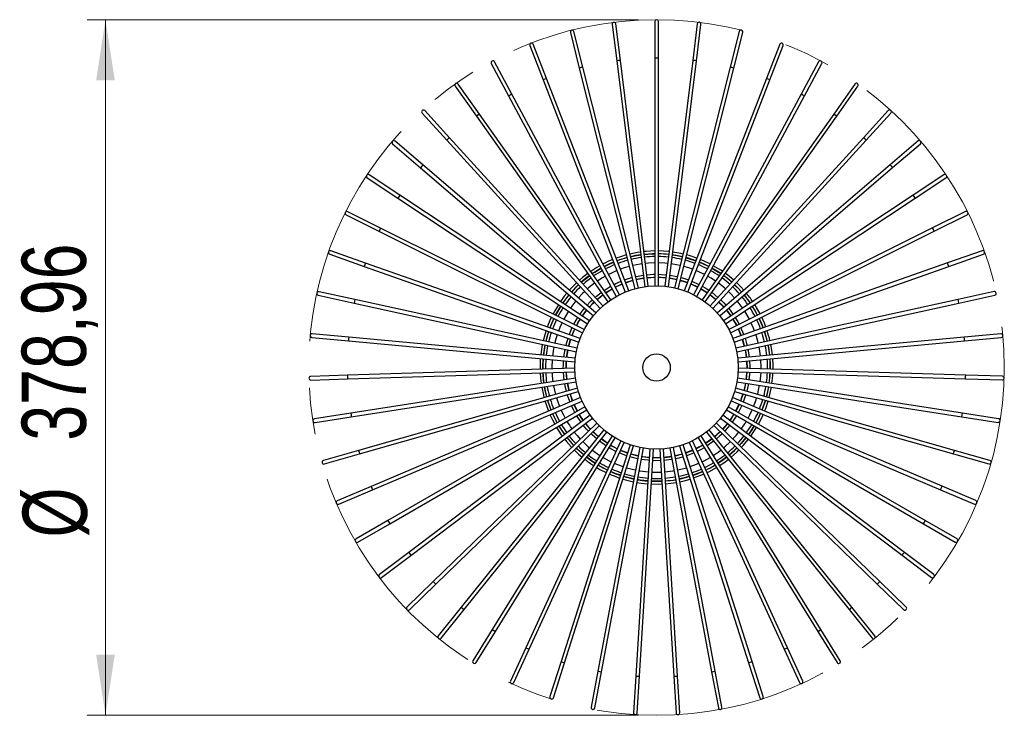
# Model space of a CAD drawing. Header units: millimetres. Extents: x 70.7 to 124.4, y 161.4 to 240.5.
# Tile 6 of 6: x 70.7 to 124.4, y 202.6 to 240.5. Entities that reach past the tile are written whole.
import ezdxf

# ---------------------------------------------------------------- set-up
doc = ezdxf.new("R2010")
doc.units = ezdxf.units.MM
doc.linetypes.add('CENTERX2', pattern=[20.32, 12.7, -2.54, 2.54, -2.54])
doc.styles.add('SLDTEXTSTYLE0', font='TXT', dxfattribs={"width": 0.75})
doc.dimstyles.new('SLDDIMSTYLE1', dxfattribs={"dimtxt": 3.5, "dimasz": 3.302, "dimexe": 0, "dimexo": 0.0625, "dimgap": 0.875, "dimtad": 1, "dimlfac": 10, "dimrnd": 1e-09, "dimzin": 12, "dimdsep": 46, "dimtxsty": 'SLDTEXTSTYLE0', "dimsah": 1, "dimcen": 0.09, "dimadec": 0, "dimazin": 3, "dimtfac": 1, "dimtofl": 0, "dimtmove": 0, "dimatfit": 3, "dimfxl": 0, "dimfrac": 2, "dimtolj": 1, "dimtzin": 12, "dimarcsym": 0})

# ---------------------------------------------------------------- blocks, each defined once
blk = doc.blocks.new('_D_1')
at = {"color": 7, "linetype": 'Continuous', "lineweight": 0}
for p, q in [((104.42, 240.509), (74.392, 240.509)), ((75.392, 202.612), (75.392, 240.509)), ((104.42, 202.612), (74.392, 202.612))]:
    blk.add_line(p, q, dxfattribs=at)
at = {"color": 7, "linetype": 'Continuous', "lineweight": 18}
for points in [[(75.392, 240.509), (74.884, 237.207), (75.9, 237.207)], [(75.392, 202.612), (75.9, 205.914), (74.884, 205.914)]]:
    blk.add_solid(points, dxfattribs=at)
at = {"color": 7, "linetype": 'Continuous', "lineweight": 18, "char_height": 3.5, "attachment_point": 1, "rotation": 90, "style": 'SLDTEXTSTYLE0'}
for s, insert in [('378,96', (70.827, 217.575)), ('%%c', (70.881, 212.297))]:
    blk.add_mtext(s, dxfattribs=dict(at, insert=insert))

msp = doc.modelspace()

# ---------------------------------------------------------------- linework, layer by layer
at = {"color": 7, "linetype": 'Continuous', "lineweight": 25}
for p, q in [((105.3184, 240.4086), (105.3184, 238.4086)), ((105.5184, 238.4086), (105.5184, 240.4086)), ((101.4059, 237.9237), (100.9181, 239.8633)), ((103.0029, 240.2532), (103.2487, 238.2684)), ((103.4472, 238.293), (103.2014, 240.2778)), ((107.6354, 240.2782), (107.3896, 238.2934)), ((107.5881, 238.2688), (107.8339, 240.2536)), ((109.9188, 239.8641), (109.431, 237.9245)), ((109.6249, 237.8757), (110.1128, 239.8153)), ((100.7241, 239.8145), (101.2119, 237.8749)), ((98.5165, 239.0991), (99.2389, 237.2342)), ((99.4254, 237.3064), (98.703, 239.1714)), ((112.134, 239.1725), (111.4115, 237.3075)), ((111.598, 237.2353), (112.3205, 239.1002)), ((97.5359, 236.4504), (96.5897, 238.2124)), ((103.3479, 238.2807), (103.2487, 238.2684)), ((103.2487, 238.2684), (104.7724, 225.963)), ((103.4472, 238.293), (103.3479, 238.2807)), ((104.9709, 225.9876), (103.4472, 238.293)), ((105.3184, 238.4086), (105.3184, 226.0092)), ((105.4184, 238.4086), (105.3184, 238.4086)), ((105.5184, 238.4086), (105.4184, 238.4086)), ((105.5184, 226.0092), (105.5184, 238.4086)), ((107.3896, 238.2934), (105.8659, 225.9879)), ((106.0644, 225.9634), (107.5881, 238.2688)), ((107.4888, 238.2811), (107.3896, 238.2934)), ((107.5881, 238.2688), (107.4888, 238.2811)), ((114.2474, 238.2139), (113.3013, 236.4519)), ((96.4135, 238.1178), (97.3597, 236.3558)), ((101.3089, 237.8993), (101.2119, 237.8749)), ((101.2119, 237.8749), (104.2363, 225.85)), ((101.4059, 237.9237), (101.3089, 237.8993)), ((104.4303, 225.8989), (101.4059, 237.9237)), ((109.431, 237.9245), (106.4066, 225.8996)), ((106.6006, 225.8509), (109.6249, 237.8757)), ((109.5279, 237.9001), (109.431, 237.9245)), ((109.6249, 237.8757), (109.5279, 237.9001)), ((113.4775, 236.3573), (114.4236, 238.1193)), ((99.3322, 237.2703), (99.2389, 237.2342)), ((99.2389, 237.2342), (103.7181, 225.6721)), ((99.4254, 237.3064), (99.3322, 237.2703)), ((103.9046, 225.7444), (99.4254, 237.3064)), ((111.4115, 237.3075), (106.9323, 225.7454)), ((107.1189, 225.6733), (111.598, 237.2353)), ((111.5048, 237.2714), (111.4115, 237.3075)), ((111.598, 237.2353), (111.5048, 237.2714)), ((94.447, 236.8855), (95.6026, 235.2531)), ((95.7658, 235.3687), (94.6103, 237.0011)), ((116.2271, 237.0029), (115.0715, 235.3705)), ((115.2348, 235.2549), (116.3903, 236.8873)), ((97.4478, 236.4031), (97.3597, 236.3558)), ((97.3597, 236.3558), (103.2257, 225.4318)), ((97.5359, 236.4504), (97.4478, 236.4031)), ((103.4019, 225.5265), (97.5359, 236.4504)), ((113.3013, 236.4519), (107.4352, 225.5279)), ((107.6114, 225.4333), (113.4775, 236.3573)), ((113.3894, 236.4046), (113.3013, 236.4519)), ((113.4775, 236.3573), (113.3894, 236.4046)), ((94.1421, 234.0777), (92.7947, 235.5557)), ((118.0429, 235.5578), (116.6955, 234.0797)), ((92.6469, 235.4209), (93.9943, 233.9429)), ((95.6842, 235.3109), (95.6026, 235.2531)), ((95.6026, 235.2531), (102.7666, 225.1328)), ((95.7658, 235.3687), (95.6842, 235.3109)), ((102.9298, 225.2484), (95.7658, 235.3687)), ((115.0715, 235.3705), (107.9075, 225.2501)), ((108.0707, 225.1346), (115.2348, 235.2549)), ((115.1531, 235.3127), (115.0715, 235.3705)), ((115.2348, 235.2549), (115.1531, 235.3127)), ((116.8433, 233.945), (118.1907, 235.423)), ((94.0682, 234.0103), (93.9943, 233.9429)), ((93.9943, 233.9429), (102.3477, 224.7797)), ((94.1421, 234.0777), (94.0682, 234.0103)), ((102.4955, 224.9144), (94.1421, 234.0777)), ((116.6955, 234.0797), (108.342, 224.9165)), ((108.4899, 224.7818), (116.8433, 233.945)), ((116.7694, 234.0124), (116.6955, 234.0797)), ((116.8433, 233.945), (116.7694, 234.0124)), ((91.0404, 233.7462), (92.5592, 232.445)), ((92.6893, 232.5969), (91.1705, 233.8981)), ((119.6673, 233.9005), (118.1485, 232.5992)), ((118.2786, 232.4473), (119.7974, 233.7486)), ((92.6243, 232.5209), (92.5592, 232.445)), ((92.5592, 232.445), (101.9754, 224.3777)), ((92.6893, 232.5969), (92.6243, 232.5209)), ((102.1055, 224.5296), (92.6893, 232.5969)), ((118.1485, 232.5992), (108.7323, 224.5319)), ((108.8625, 224.3801), (118.2786, 232.4473)), ((118.2136, 232.5233), (118.1485, 232.5992)), ((118.2786, 232.4473), (118.2136, 232.5233)), ((89.6519, 231.8868), (91.3191, 230.7821)), ((91.4296, 230.9488), (89.7624, 232.0535)), ((121.0758, 232.0561), (119.4086, 230.9514)), ((119.519, 230.7846), (121.1862, 231.8894)), ((91.3743, 230.8654), (91.3191, 230.7821)), ((91.3191, 230.7821), (101.6553, 223.9331)), ((91.4296, 230.9488), (91.3743, 230.8654)), ((101.7657, 224.0998), (91.4296, 230.9488)), ((119.4086, 230.9514), (109.0724, 224.1024)), ((109.1829, 223.9357), (119.519, 230.7846)), ((119.4638, 230.868), (119.4086, 230.9514)), ((119.519, 230.7846), (119.4638, 230.868)), ((88.5024, 229.8708), (90.2927, 228.9793)), ((90.3819, 229.1584), (88.5916, 230.0499)), ((122.2469, 230.0526), (120.4566, 229.1611)), ((120.5457, 228.9821), (122.3361, 229.8736)), ((90.3819, 229.1584), (90.3373, 229.0689)), ((101.4813, 223.6315), (90.3819, 229.1584)), ((120.4566, 229.1611), (109.3571, 223.6342)), ((120.5012, 229.0716), (120.4566, 229.1611)), ((90.3373, 229.0689), (90.2927, 228.9793)), ((90.2927, 228.9793), (101.3922, 223.4525)), ((109.4463, 223.4552), (120.5457, 228.9821)), ((120.5457, 228.9821), (120.5012, 229.0716)), ((87.6094, 227.7289), (89.4957, 227.0642)), ((89.5622, 227.2528), (87.6758, 227.9175)), ((123.163, 227.9204), (121.2767, 227.2557)), ((121.3431, 227.0671), (123.2295, 227.7318)), ((89.5289, 227.1585), (89.4957, 227.0642)), ((89.4957, 227.0642), (101.1902, 222.9432)), ((89.5622, 227.2528), (89.5289, 227.1585)), ((101.2566, 223.1318), (89.5622, 227.2528)), ((121.2767, 227.2557), (109.5821, 223.1347)), ((109.6487, 222.9461), (121.3431, 227.0671)), ((121.3099, 227.1614), (121.2767, 227.2557)), ((121.3431, 227.0671), (121.3099, 227.1614)), ((104.9138, 226.4492), (105.3184, 226.4743)), ((106.1234, 226.4399), (106.4956, 226.3716)), ((106.1418, 226.5888), (106.5283, 226.5179)), ((106.5283, 226.5179), (106.5603, 226.5107)), ((106.4956, 226.3716), (106.5237, 226.3652)), ((86.9863, 225.4934), (88.94, 225.0655)), ((88.9828, 225.2609), (87.0291, 225.6888)), ((123.8101, 225.6918), (121.8564, 225.2639)), ((121.8992, 225.0686), (123.8529, 225.4964)), ((88.9614, 225.1632), (88.94, 225.0655)), ((88.94, 225.0655), (101.0524, 222.4129)), ((88.9828, 225.2609), (88.9614, 225.1632)), ((101.0951, 222.6083), (88.9828, 225.2609)), ((121.8564, 225.2639), (109.744, 222.6113)), ((109.7869, 222.4159), (121.8992, 225.0686)), ((121.8778, 225.1662), (121.8564, 225.2639)), ((121.8992, 225.0686), (121.8778, 225.1662)), ((86.6427, 223.1983), (88.6342, 223.0138)), ((88.6526, 223.2129), (86.6612, 223.3975)), ((88.6526, 223.2129), (88.6434, 223.1134)), ((100.9991, 222.0689), (88.6526, 223.2129)), ((122.1869, 223.216), (109.8404, 222.0719)), ((124.1784, 223.4005), (122.1869, 223.216)), ((122.1962, 223.1164), (122.1869, 223.216)), ((122.2054, 223.0169), (124.1968, 223.2014)), ((88.6434, 223.1134), (88.6342, 223.0138)), ((88.6342, 223.0138), (100.9807, 221.8697)), ((109.8589, 221.8728), (122.2054, 223.0169)), ((122.2054, 223.0169), (122.1962, 223.1164)), ((111.6192, 221.6582), (111.6018, 222.0343)), ((111.6193, 221.4709), (111.6192, 221.6582)), ((111.7691, 221.6606), (111.7512, 222.0481)), ((111.7692, 221.4663), (111.7691, 221.6606)), ((88.5766, 221.1399), (86.5776, 221.0783)), ((100.9701, 221.5217), (88.5766, 221.1399)), ((88.5766, 221.1399), (88.5797, 221.0399)), ((88.5797, 221.0399), (88.5828, 220.94)), ((88.5828, 220.94), (100.9763, 221.3218)), ((109.8637, 221.3249), (122.2571, 220.9431)), ((122.2633, 221.143), (109.8698, 221.5248)), ((122.2571, 220.9431), (122.2602, 221.043)), ((122.2602, 221.043), (122.2633, 221.143)), ((124.2624, 221.0814), (122.2633, 221.143)), ((86.5837, 220.8784), (88.5828, 220.94)), ((101.0086, 220.9752), (88.756, 219.0732)), ((88.7866, 218.8756), (101.0393, 220.7776)), ((109.8011, 220.7806), (122.0537, 218.8787)), ((122.0844, 219.0763), (109.8317, 220.9783)), ((122.2571, 220.9431), (124.2562, 220.8815)), ((101.1139, 220.4375), (89.1879, 217.0443)), ((89.2426, 216.8519), (101.1687, 220.2452)), ((109.6721, 220.2481), (121.5981, 216.8549)), ((121.6528, 217.0473), (109.7267, 220.4405)), ((101.2845, 219.9169), (89.8659, 215.0838)), ((89.9439, 214.8996), (101.3625, 219.7327)), ((109.4786, 219.7355), (120.8972, 214.9025)), ((120.9751, 215.0866), (109.5565, 219.9197)), ((88.756, 219.0732), (86.7796, 218.7665)), ((88.756, 219.0732), (88.7713, 218.9744)), ((88.7713, 218.9744), (88.7866, 218.8756)), ((101.5178, 219.4211), (90.7797, 213.2215)), ((90.8797, 213.0483), (101.6179, 219.248)), ((101.8103, 218.9578), (91.9154, 211.4856)), ((118.9263, 211.488), (109.0314, 218.9603)), ((109.2236, 219.2506), (119.9617, 213.0509)), ((120.0617, 213.2241), (109.3235, 219.4239)), ((122.0537, 218.8787), (122.069, 218.9775)), ((122.069, 218.9775), (122.0844, 219.0763)), ((124.0607, 218.7695), (122.0844, 219.0763)), ((86.8103, 218.5688), (88.7866, 218.8756)), ((92.0359, 211.326), (101.9309, 218.7983)), ((102.1575, 218.534), (93.2558, 209.9024)), ((93.3951, 209.7588), (102.2967, 218.3904)), ((108.5453, 218.3926), (117.4469, 209.761)), ((117.5862, 209.9046), (108.6845, 218.5362)), ((108.9109, 218.8007), (118.8058, 211.3284)), ((122.0537, 218.8787), (124.03, 218.5719)), ((102.5541, 218.156), (94.7807, 208.4959)), ((94.9365, 208.3705), (102.71, 218.0307)), ((102.9942, 217.8296), (96.4668, 207.2875)), ((114.3757, 207.2891), (107.8483, 217.8313)), ((108.1323, 218.0325), (115.9058, 208.3725)), ((116.0616, 208.4979), (108.2881, 218.158)), ((108.8792, 218.0688), (108.5797, 217.7956)), ((96.6368, 207.1822), (103.1642, 217.7244)), ((103.471, 217.5598), (98.2886, 206.2954)), ((98.4703, 206.2118), (103.6527, 217.4763)), ((103.9774, 217.3506), (100.2185, 205.5348)), ((100.4091, 205.4741), (104.168, 217.2901)), ((106.6748, 217.2909), (110.4337, 205.4751)), ((110.6243, 205.5357), (106.8654, 217.3516)), ((107.1899, 217.4775), (112.3724, 206.2131)), ((112.5541, 206.2967), (107.3716, 217.5612)), ((107.6783, 217.726), (114.2057, 207.1838)), ((108.2474, 217.54), (108.0931, 217.4359)), ((108.4239, 217.6702), (108.2474, 217.54)), ((89.1879, 217.0443), (87.2643, 216.497)), ((87.319, 216.3046), (89.2426, 216.8519)), ((89.1879, 217.0443), (89.2153, 216.9481)), ((89.2153, 216.9481), (89.2426, 216.8519)), ((104.5057, 217.2053), (102.2273, 205.0171)), ((102.4239, 204.9803), (104.7023, 217.1686)), ((105.0478, 217.1259), (104.2845, 204.7501)), ((104.4841, 204.7378), (105.2474, 217.1137)), ((105.5955, 217.1138), (106.3588, 204.738)), ((106.5585, 204.7503), (105.7952, 217.1262)), ((106.1406, 217.1691), (108.419, 204.9809)), ((108.6156, 205.0176), (106.3372, 217.2059)), ((106.8203, 216.8334), (106.4254, 216.734)), ((121.5981, 216.8549), (121.6254, 216.9511)), ((121.5981, 216.8549), (123.5217, 216.3076)), ((121.6254, 216.9511), (121.6528, 217.0473)), ((123.5764, 216.4999), (121.6528, 217.0473)), ((108.9837, 216.4931), (108.7671, 216.3474)), ((109.2265, 216.6728), (108.9837, 216.4931)), ((105.1704, 215.8658), (105.4199, 215.8603)), ((105.4199, 215.8603), (105.6725, 215.8659)), ((89.8659, 215.0838), (88.0241, 214.3042)), ((88.1021, 214.12), (89.9439, 214.8996)), ((89.8659, 215.0838), (89.9049, 214.9917)), ((89.9049, 214.9917), (89.9439, 214.8996)), ((120.8972, 214.9025), (120.9362, 214.9945)), ((120.8972, 214.9025), (122.739, 214.1229)), ((120.9362, 214.9945), (120.9751, 215.0866)), ((122.817, 214.3071), (120.9751, 215.0866)), ((90.7797, 213.2215), (89.0476, 212.2215)), ((89.1476, 212.0483), (90.8797, 213.0483)), ((90.7797, 213.2215), (90.8297, 213.1349)), ((90.8297, 213.1349), (90.8797, 213.0483)), ((119.9617, 213.0509), (120.0117, 213.1375)), ((119.9617, 213.0509), (121.6938, 212.0509)), ((120.0117, 213.1375), (120.0617, 213.2241)), ((121.7938, 212.2241), (120.0617, 213.2241)), ((91.9154, 211.4856), (90.3194, 210.2803)), ((91.9154, 211.4856), (91.9757, 211.4058)), ((91.9757, 211.4058), (92.0359, 211.326)), ((118.8058, 211.3284), (118.866, 211.4082)), ((118.866, 211.4082), (118.9263, 211.488)), ((120.5223, 210.2828), (118.9263, 211.488)), ((90.4399, 210.1207), (92.0359, 211.326)), ((118.8058, 211.3284), (120.4018, 210.1232)), ((93.2558, 209.9024), (91.82, 208.5101)), ((93.2558, 209.9024), (93.3254, 209.8306)), ((93.3254, 209.8306), (93.3951, 209.7588)), ((117.4469, 209.761), (117.5166, 209.8328)), ((117.5166, 209.8328), (117.5862, 209.9046)), ((119.022, 208.5123), (117.5862, 209.9046)), ((91.9592, 208.3665), (93.3951, 209.7588)), ((117.4469, 209.761), (118.8828, 208.3687)), ((94.7807, 208.4959), (93.5268, 206.9378)), ((93.6826, 206.8124), (94.9365, 208.3705)), ((94.7807, 208.4959), (94.8586, 208.4332)), ((94.8586, 208.4332), (94.9365, 208.3705)), ((115.9058, 208.3725), (115.9837, 208.4352)), ((115.9058, 208.3725), (117.1596, 206.8143)), ((115.9837, 208.4352), (116.0616, 208.4979)), ((117.3154, 206.9397), (116.0616, 208.4979)), ((96.4668, 207.2875), (95.4139, 205.5871)), ((95.5839, 205.4818), (96.6368, 207.1822)), ((96.4668, 207.2875), (96.5518, 207.2349)), ((96.5518, 207.2349), (96.6368, 207.1822)), ((114.2057, 207.1838), (114.2907, 207.2365)), ((114.2057, 207.1838), (115.2585, 205.4834)), ((114.2907, 207.2365), (114.3757, 207.2891)), ((115.4286, 205.5887), (114.3757, 207.2891)), ((98.2886, 206.2954), (97.4527, 204.4785)), ((97.6344, 204.3949), (98.4703, 206.2118)), ((98.2886, 206.2954), (98.3794, 206.2536)), ((98.3794, 206.2536), (98.4703, 206.2118)), ((112.3724, 206.2131), (112.4632, 206.2549)), ((112.3724, 206.2131), (113.2083, 204.3962)), ((112.4632, 206.2549), (112.5541, 206.2967)), ((113.39, 204.4798), (112.5541, 206.2967)), ((100.2185, 205.5348), (99.6122, 203.6289)), ((100.2185, 205.5348), (100.3138, 205.5045)), ((100.3138, 205.5045), (100.4091, 205.4741)), ((110.4337, 205.4751), (110.529, 205.5054)), ((110.529, 205.5054), (110.6243, 205.5357)), ((111.2306, 203.6298), (110.6243, 205.5357)), ((99.8028, 203.5683), (100.4091, 205.4741)), ((102.2273, 205.0171), (101.8598, 203.0511)), ((102.0564, 203.0144), (102.4239, 204.9803)), ((102.2273, 205.0171), (102.3256, 204.9987)), ((102.3256, 204.9987), (102.4239, 204.9803)), ((108.419, 204.9809), (108.5173, 204.9992)), ((108.419, 204.9809), (108.7865, 203.0149)), ((108.5173, 204.9992), (108.6156, 205.0176)), ((108.9831, 203.0517), (108.6156, 205.0176)), ((110.4337, 205.4751), (111.04, 203.5692)), ((104.2845, 204.7501), (104.1613, 202.7539)), ((104.2845, 204.7501), (104.3843, 204.7439)), ((104.361, 202.7416), (104.4841, 204.7378)), ((104.3843, 204.7439), (104.4841, 204.7378)), ((106.3588, 204.738), (106.4587, 204.7441)), ((106.3588, 204.738), (106.482, 202.7418)), ((106.4587, 204.7441), (106.5585, 204.7503)), ((106.6816, 202.7541), (106.5585, 204.7503))]:
    msp.add_line(p, q, dxfattribs=at)
at = {"color": 7, "linetype": 'Continuous', "lineweight": 25, "flags": 128}
for points in [[(103.7728, 227.693), (103.4527, 227.5979), (103.2181, 227.5164)], [(103.8094, 227.5475), (103.3668, 227.4105), (103.2723, 227.3765)], [(104.5389, 227.8489), (104.3745, 227.8237), (103.9667, 227.7418)], [(104.5573, 227.7), (104.2727, 227.6533), (104.0033, 227.5963)], [(104.0046, 227.5915), (104.2099, 227.636), (104.558, 227.6951)], [(105.3184, 227.9095), (104.8455, 227.8843), (104.7374, 227.8735)], [(105.3184, 227.7595), (105.2047, 227.7566), (104.7558, 227.7247)], [(104.7564, 227.7197), (105.1401, 227.749), (105.3184, 227.7545)], [(106.0994, 227.8739), (105.7944, 227.8993), (105.5184, 227.9096)], [(106.081, 227.725), (105.674, 227.7551), (105.5184, 227.7596)], [(106.2788, 227.6955), (106.5407, 227.6531), (106.8323, 227.5922)], [(106.8335, 227.597), (106.6054, 227.6459), (106.2794, 227.7005)], [(106.8701, 227.7425), (106.735, 227.7727), (106.2979, 227.8493)], [(107.0263, 227.5435), (107.4469, 227.4144), (107.5628, 227.3729)], [(107.6188, 227.5175), (107.1956, 227.657), (107.0641, 227.6938)], [(102.3267, 227.106), (102.1585, 227.0088), (101.8319, 226.7994)], [(102.3977, 226.9738), (102.1023, 226.798), (101.9185, 226.677)], [(101.9214, 226.6729), (102.0504, 226.7588), (102.4, 226.9694)], [(103.0858, 227.3042), (102.9303, 227.2385), (102.5739, 227.0685)], [(102.5762, 227.0641), (102.873, 227.2076), (103.0876, 227.2995)], [(103.9314, 227.0625), (103.6585, 226.9814), (103.453, 226.9102)], [(104.6188, 227.2038), (104.5282, 227.1902), (104.1253, 227.1114)], [(105.3184, 227.2594), (104.9727, 227.2428), (104.8173, 227.2284)], [(106.0195, 227.2287), (105.8671, 227.2428), (105.5184, 227.2595)], [(106.7115, 227.1121), (106.3116, 227.1902), (106.218, 227.2042)], [(107.384, 226.9113), (107.1813, 226.9814), (106.9055, 227.0633)], [(107.7493, 227.3007), (107.8838, 227.2443), (108.2609, 227.0655)], [(108.2632, 227.0699), (107.9452, 227.2228), (107.7511, 227.3054)], [(108.3342, 227.2021), (108.0844, 227.3243), (107.8053, 227.4453)], [(108.4371, 226.9709), (108.7129, 226.8077), (108.9159, 226.6747)], [(108.9188, 226.6787), (108.7703, 226.7771), (108.4395, 226.9753)], [(109.0054, 226.8012), (108.9137, 226.8628), (108.5104, 227.1075)], [(101.6687, 226.6839), (101.3829, 226.4618), (101.2152, 226.3188)], [(101.3197, 226.2042), (101.6669, 226.4891), (101.7582, 226.5573)], [(102.6343, 226.5333), (102.4417, 226.4204), (102.2075, 226.2688)], [(103.677, 226.332), (104.0029, 226.4387), (104.0826, 226.4611)], [(104.2766, 226.51), (104.416, 226.5402), (104.695, 226.5883)], [(104.3132, 226.3645), (104.4183, 226.3875), (104.7134, 226.4394)], [(104.3168, 226.3499), (104.4994, 226.3884), (104.7153, 226.4246)], [(104.8935, 226.613), (105.2606, 226.6378), (105.3184, 226.6393)], [(104.9119, 226.4641), (105.2485, 226.4874), (105.3184, 226.4893)], [(105.5184, 226.6394), (105.686, 226.6334), (105.9433, 226.6133)], [(105.5184, 226.4893), (105.667, 226.4841), (105.9249, 226.4644)], [(105.5184, 226.4743), (105.7457, 226.4645), (105.923, 226.4495)], [(106.1215, 226.425), (106.1604, 226.4192), (106.52, 226.3506)], [(106.7543, 226.462), (106.9393, 226.4078), (107.16, 226.333)], [(108.6298, 226.2706), (108.3982, 226.4204), (108.2029, 226.5348)], [(109.6223, 226.3208), (109.3002, 226.5868), (109.1687, 226.6857)], [(101.1685, 226.0732), (101.0082, 225.9166), (100.7763, 225.6684)], [(100.7801, 225.6652), (100.9665, 225.8667), (101.1719, 226.0695)], [(102.0443, 226.1532), (101.7181, 225.8946), (101.6532, 225.8384)], [(102.5657, 225.7627), (102.8342, 225.933), (102.9276, 225.9869)], [(103.1038, 226.0816), (103.2091, 226.134), (103.4905, 226.2597)], [(103.1748, 225.9494), (103.2343, 225.9794), (103.5447, 226.1198)], [(103.1819, 225.9362), (103.3126, 226.0006), (103.5501, 226.1058)], [(103.7312, 226.1921), (104.0126, 226.2852), (104.1192, 226.3156)], [(103.7366, 226.1781), (104.0933, 226.2929), (104.1229, 226.3011)], [(106.714, 226.3019), (106.9709, 226.2242), (107.1004, 226.1791)], [(106.7177, 226.3165), (106.8997, 226.263), (107.1058, 226.1931)], [(107.2869, 226.1069), (107.3609, 226.0759), (107.6552, 225.9376)], [(107.2923, 226.1209), (107.2932, 226.1206), (107.6623, 225.9508)], [(107.3465, 226.2608), (107.7264, 226.0866), (107.7333, 226.083)], [(107.9095, 225.9885), (108.097, 225.8777), (108.2715, 225.7645)], [(109.1843, 225.8404), (109.1218, 225.8946), (108.7931, 226.1551)], [(109.6657, 226.0716), (109.8098, 225.9315), (110.0577, 225.6675)], [(110.0615, 225.6707), (109.8589, 225.8888), (109.6691, 226.0753)], [(110.1755, 225.7683), (110.006, 225.9524), (109.7701, 226.1861)], [(100.5323, 225.6141), (100.3934, 225.4406), (100.1816, 225.1495)], [(100.6462, 225.5165), (100.4017, 225.2014), (100.3066, 225.0666)], [(100.3108, 225.0639), (100.3679, 225.1457), (100.65, 225.5133)], [(101.5054, 225.7036), (101.3894, 225.5908), (101.156, 225.3431)], [(102.071, 225.3801), (102.1412, 225.4406), (102.4025, 225.6471)], [(102.172, 225.2692), (102.1913, 225.2861), (102.4892, 225.5247)], [(102.1821, 225.2582), (102.2617, 225.3264), (102.4979, 225.5124)], [(102.6524, 225.6403), (102.8674, 225.7781), (102.9986, 225.8548)], [(102.6611, 225.628), (102.9436, 225.8059), (103.0057, 225.8415)], [(107.8315, 225.8431), (108.0961, 225.6829), (108.1762, 225.6298)], [(107.8386, 225.8563), (108.0369, 225.7384), (108.1849, 225.642)], [(108.3395, 225.5142), (108.436, 225.4411), (108.6554, 225.2602)], [(108.3481, 225.5265), (108.3818, 225.5014), (108.6655, 225.2713)], [(108.4348, 225.6489), (108.4489, 225.6385), (108.7666, 225.3822)], [(109.6818, 225.3454), (109.4504, 225.5908), (109.3322, 225.7057)], [(110.1879, 225.5156), (110.4189, 225.2194), (110.5273, 225.0664)], [(110.5315, 225.0692), (110.4609, 225.1698), (110.1917, 225.5189)], [(100.0711, 224.9828), (99.8712, 224.6481), (99.7802, 224.4786)], [(100.1962, 224.8999), (100.1407, 224.8114), (99.9145, 224.4117)], [(99.919, 224.4095), (100.1112, 224.7534), (100.2004, 224.8971)], [(101.0259, 225.1912), (100.8085, 224.9107), (100.7235, 224.7904)], [(101.6269, 224.9396), (101.828, 225.1526), (101.9232, 225.2453)], [(101.7409, 224.842), (101.887, 224.9988), (102.0243, 225.1345)], [(101.7523, 224.8322), (101.9537, 225.0449), (102.0344, 225.1234)], [(108.8032, 225.1255), (109.0485, 224.8755), (109.0855, 224.8346)], [(108.8133, 225.1366), (109.0053, 224.9441), (109.0969, 224.8443)], [(108.9144, 225.2475), (109.0866, 225.0763), (109.2109, 224.9419)], [(110.1146, 224.793), (110.0313, 224.9107), (109.8119, 225.1935)], [(110.9239, 224.4144), (110.7195, 224.7782), (110.642, 224.9025)], [(111.0582, 224.4813), (110.8684, 224.8218), (110.767, 224.9854)], [(100.6131, 224.6237), (100.5599, 224.5386), (100.3621, 224.1888)], [(100.9172, 223.9124), (101.0475, 224.1464), (101.13, 224.2811)], [(101.2404, 224.4479), (101.2792, 224.5033), (101.4969, 224.7877)], [(101.3655, 224.365), (101.6081, 224.6868), (101.6108, 224.6901)], [(101.378, 224.3567), (101.4147, 224.409), (101.6222, 224.6803)], [(109.2157, 224.6827), (109.3166, 224.5559), (109.4601, 224.3593)], [(109.2271, 224.6925), (109.2793, 224.6279), (109.4726, 224.3676)], [(109.341, 224.7901), (109.368, 224.7571), (109.5977, 224.4504)], [(109.7082, 224.2837), (109.8458, 224.0539), (109.9212, 223.9151)], [(110.4763, 224.1915), (110.28, 224.5386), (110.2251, 224.6263)], [(111.3744, 223.7663), (111.2936, 223.9733), (111.1474, 224.3023)], [(99.8254, 224.2326), (99.7107, 223.978), (99.6058, 223.7135)], [(99.6105, 223.7119), (99.6904, 223.9162), (99.8299, 224.2304)], [(100.273, 224.0097), (100.1538, 223.7416), (100.0775, 223.5473)], [(100.6623, 223.3412), (100.6774, 223.381), (100.8281, 223.7333)], [(101.0515, 223.8455), (101.1346, 223.9977), (101.255, 224.1983)], [(101.065, 223.8388), (101.1875, 224.0591), (101.2676, 224.19)], [(109.5706, 224.1926), (109.7668, 223.8542), (109.7735, 223.8416)], [(109.5831, 224.2009), (109.7422, 223.9315), (109.7869, 223.8483)], [(110.0104, 223.7361), (110.0389, 223.6748), (110.1764, 223.3441)], [(110.7613, 223.5502), (110.686, 223.7416), (110.5655, 224.0125)], [(111.0086, 224.2332), (111.1144, 223.9999), (111.2282, 223.7148)], [(111.2329, 223.7164), (111.1442, 223.9421), (111.0131, 224.2354)], [(99.3979, 223.5747), (99.3232, 223.336), (99.2387, 223.0148)], [(99.5394, 223.5249), (99.4114, 223.0892), (99.3853, 222.9827)], [(100.8038, 223.2914), (100.9433, 223.6255), (100.9624, 223.6665)], [(100.818, 223.2864), (100.8261, 223.3079), (100.9759, 223.6598)], [(109.8627, 223.6626), (109.9457, 223.4773), (110.0208, 223.2893)], [(109.8761, 223.6692), (109.9277, 223.5564), (110.0349, 223.2943)], [(111.2948, 223.5262), (111.4172, 223.1131), (111.449, 222.9847)], [(99.196, 222.8194), (99.1267, 222.4075), (99.1069, 222.2442)], [(99.3426, 222.7873), (99.313, 222.6304), (99.2562, 222.2304)], [(99.2612, 222.2299), (99.307, 222.5657), (99.3474, 222.7863)], [(99.831, 222.6804), (99.7901, 222.452), (99.7542, 222.1842)], [(100.4795, 222.7431), (100.5417, 222.9778), (100.5959, 223.1526)], [(100.6261, 222.711), (100.6587, 222.8392), (100.7374, 223.1027)], [(100.6407, 222.7078), (100.6944, 222.912), (100.7516, 223.0977)], [(110.0873, 223.1007), (110.0919, 223.0866), (110.1984, 222.7108)], [(110.1015, 223.1057), (110.2003, 222.7659), (110.213, 222.714)], [(110.243, 223.1555), (110.3269, 222.8749), (110.3596, 222.7461)], [(111.0853, 222.1873), (111.0497, 222.452), (111.0082, 222.6834)], [(111.4918, 222.7893), (111.5174, 222.6551), (111.5783, 222.233)], [(111.5833, 222.2334), (111.5335, 222.5921), (111.4967, 222.7904)], [(111.7327, 222.2473), (111.6833, 222.6058), (111.6432, 222.8225)], [(100.3716, 222.127), (100.3736, 222.1444), (100.4368, 222.5477)], [(100.521, 222.1132), (100.5674, 222.4308), (100.5834, 222.5156)], [(100.536, 222.1118), (100.5968, 222.5064), (100.598, 222.5124)], [(110.2412, 222.5154), (110.2827, 222.2751), (110.3035, 222.1148)], [(110.2559, 222.5186), (110.2853, 222.3562), (110.3185, 222.1162)], [(110.4024, 222.5507), (110.4197, 222.4597), (110.4679, 222.1301)], [(99.0885, 222.0451), (99.081, 221.9348), (99.0707, 221.4632)], [(99.2378, 222.0312), (99.2214, 221.6971), (99.2206, 221.4678)], [(99.2256, 221.468), (99.2253, 221.6322), (99.2428, 222.0307)], [(99.7358, 221.9851), (99.7199, 221.5603), (99.7204, 221.4832)], [(100.3403, 221.5023), (100.3424, 221.7201), (100.3532, 221.9279)], [(100.4902, 221.507), (100.4901, 221.5982), (100.5026, 221.914)], [(100.5052, 221.5074), (100.5063, 221.6777), (100.5176, 221.9126)], [(110.3221, 221.9157), (110.3258, 221.8601), (110.3347, 221.5105)], [(110.337, 221.9171), (110.3498, 221.5225), (110.3497, 221.51)], [(110.4864, 221.9309), (110.4996, 221.6133), (110.4996, 221.5054)], [(111.1194, 221.4863), (111.1199, 221.5603), (111.1038, 221.9881)], [(111.5968, 222.0338), (111.6128, 221.7229), (111.6143, 221.4711)], [(99.0769, 221.2633), (99.096, 220.9859), (99.1307, 220.6837)], [(99.2839, 220.7075), (99.2376, 221.1635), (99.2318, 221.2681)], [(99.7267, 221.2833), (99.7375, 221.1131), (99.7731, 220.7834)], [(100.3859, 220.8785), (100.3469, 221.2947), (100.3465, 221.3024)], [(100.5341, 220.9016), (100.5046, 221.18), (100.4964, 221.307)], [(100.549, 220.9039), (100.5141, 221.2605), (100.5114, 221.3075)], [(110.3286, 221.3106), (110.3059, 221.0267), (110.2913, 220.9069)], [(110.3436, 221.3101), (110.3288, 221.1045), (110.3061, 220.9046)], [(110.4935, 221.3055), (110.4863, 221.1881), (110.4544, 220.8816)], [(111.0672, 220.7865), (111.1024, 221.1131), (111.1133, 221.2864)], [(99.3097, 220.5091), (99.3498, 220.298), (99.4304, 219.9585)], [(99.4352, 219.9599), (99.3682, 220.2356), (99.3146, 220.5099)], [(99.8039, 220.5858), (99.8774, 220.2297), (99.9114, 220.0954)], [(100.5078, 220.2651), (100.4622, 220.4524), (100.4166, 220.6809)], [(100.6521, 220.3061), (100.6396, 220.3548), (100.5649, 220.7039)], [(100.6666, 220.3102), (100.6353, 220.4358), (100.5797, 220.7062)], [(110.2607, 220.7093), (110.243, 220.6143), (110.1741, 220.3132)], [(110.2755, 220.707), (110.2725, 220.6899), (110.1885, 220.3091)], [(110.4238, 220.684), (110.3532, 220.3484), (110.3328, 220.2681)], [(110.9292, 220.0984), (110.9624, 220.2297), (111.0365, 220.5888)], [(111.5257, 220.5129), (111.4904, 220.3244), (111.4054, 219.9629)], [(111.4102, 219.9615), (111.482, 220.2599), (111.5307, 220.5121)], [(99.1615, 220.4861), (99.2522, 220.0498), (99.2861, 219.9175)], [(100.7042, 219.6713), (100.5723, 220.0414), (100.5626, 220.0727)], [(100.8424, 219.7297), (100.7591, 219.9537), (100.7069, 220.1138)], [(100.8562, 219.7356), (100.7479, 220.034), (100.7213, 220.1179)], [(110.1194, 220.1209), (110.0138, 219.8128), (109.9848, 219.7385)], [(110.1338, 220.1167), (110.0556, 219.8823), (109.9986, 219.7326)], [(110.2781, 220.0757), (110.2345, 219.9398), (110.1368, 219.6741)], [(111.5545, 219.9205), (111.6323, 220.2452), (111.6789, 220.4891)], [(99.3409, 219.7251), (99.3823, 219.5931), (99.5345, 219.1762)], [(99.4852, 219.7662), (99.6096, 219.3969), (99.6727, 219.2346)], [(99.6773, 219.2366), (99.6373, 219.338), (99.49, 219.7675)], [(99.9662, 219.903), (99.9989, 219.7989), (100.1332, 219.4296)], [(100.9721, 219.1061), (100.8935, 219.2542), (100.7822, 219.4871)], [(101.102, 219.1811), (101.0976, 219.1891), (100.9204, 219.5456)], [(101.115, 219.1886), (101.0731, 219.2664), (100.9342, 219.5514)], [(109.9069, 219.5543), (109.849, 219.4295), (109.7263, 219.1913)], [(109.9207, 219.5484), (109.8965, 219.4952), (109.7393, 219.1838)], [(110.0589, 219.4899), (109.8968, 219.1596), (109.8692, 219.1088)], [(110.7078, 219.4324), (110.8409, 219.7989), (110.8746, 219.906)], [(111.3507, 219.7705), (111.2345, 219.423), (111.1637, 219.2394)], [(111.1684, 219.2375), (111.2165, 219.3605), (111.3555, 219.7691)], [(111.3065, 219.179), (111.3669, 219.334), (111.4998, 219.7281)], [(99.6125, 218.992), (99.743, 218.7152), (99.8721, 218.471)], [(99.7507, 219.0505), (99.7899, 218.9637), (100.002, 218.546)], [(100.0063, 218.5485), (99.8219, 218.907), (99.7553, 219.0524)], [(100.2112, 219.2454), (100.3412, 218.9726), (100.4351, 218.796)], [(101.3074, 218.5781), (101.1024, 218.8836), (101.0722, 218.9329)], [(101.4272, 218.6685), (101.3143, 218.8311), (101.2021, 219.0079)], [(101.4391, 218.6775), (101.2833, 218.906), (101.2151, 219.0154)], [(109.6264, 219.0181), (109.4252, 218.7116), (109.4025, 218.68)], [(109.6394, 219.0106), (109.4831, 218.7684), (109.4145, 218.671)], [(109.7693, 218.9355), (109.6803, 218.7934), (109.5342, 218.5806)], [(110.4063, 218.7987), (110.4987, 218.9726), (110.6299, 219.2482)], [(110.8393, 218.5487), (111.0336, 218.9284), (111.0904, 219.0533)], [(110.9693, 218.4737), (111.1839, 218.8958), (111.2286, 218.9948)], [(100.1021, 218.3728), (100.2459, 218.1442), (100.4135, 217.903)], [(100.4175, 217.9061), (100.2861, 218.0931), (100.1064, 218.3753)], [(101.7051, 218.0953), (101.6092, 218.201), (101.428, 218.4185)], [(101.8128, 218.1998), (101.5605, 218.4928), (101.5477, 218.5089)], [(101.8236, 218.2102), (101.7913, 218.2451), (101.5597, 218.518)], [(109.2821, 218.5204), (109.1692, 218.3822), (109.0184, 218.2125)], [(109.294, 218.5114), (109.2317, 218.4338), (109.0292, 218.202)], [(109.4138, 218.421), (109.1592, 218.1216), (109.1369, 218.0976)], [(110.735, 218.378), (110.604, 218.1687), (110.4242, 217.9085)], [(110.4282, 217.9055), (110.5724, 218.1118), (110.7394, 218.3755)], [(99.9721, 218.2978), (100.2304, 217.9009), (100.2938, 217.8126)], [(100.9331, 218.0448), (101.0856, 217.8585), (101.2599, 217.6636)], [(102.159, 217.6651), (101.9037, 217.8939), (101.8443, 217.9518)], [(102.2531, 217.782), (102.1345, 217.8847), (101.9521, 218.0562)], [(102.2625, 217.7936), (102.0856, 217.9493), (101.9628, 218.0667)], [(108.89, 218.0584), (108.6485, 217.8346), (108.5891, 217.7839)], [(108.9977, 217.954), (108.8583, 217.8208), (108.6832, 217.6671)], [(109.5821, 217.6659), (109.7542, 217.8585), (109.9086, 218.0473)], [(110.5479, 217.8151), (110.7224, 218.0665), (110.8693, 218.3004)], [(100.4144, 217.6531), (100.5184, 217.5233), (100.7932, 217.2111)], [(100.5341, 217.7435), (100.8204, 217.4029), (100.9009, 217.3155)], [(101.3992, 217.5201), (101.7181, 217.226), (101.7703, 217.182)], [(102.6624, 217.2939), (102.5644, 217.3589), (102.3149, 217.5397)], [(102.7414, 217.4214), (102.458, 217.6193), (102.409, 217.6566)], [(102.7493, 217.4342), (102.7438, 217.4378), (102.4184, 217.6683)], [(103.2703, 217.1236), (103.1667, 217.1754), (102.9115, 217.3162)], [(103.2766, 217.1373), (103.103, 217.2257), (102.9194, 217.329)], [(107.9231, 217.3305), (107.8963, 217.3147), (107.566, 217.1386)], [(107.931, 217.3178), (107.6055, 217.1413), (107.5723, 217.125)], [(108.4333, 217.6585), (108.3209, 217.5742), (108.101, 217.4231)], [(108.5274, 217.5416), (108.1865, 217.2998), (108.18, 217.2955)], [(109.0719, 217.1839), (109.1218, 217.226), (109.4429, 217.5223)], [(110.3037, 217.7489), (110.0331, 217.4256), (109.9375, 217.3213)], [(110.0488, 217.2133), (110.1424, 217.3153), (110.4274, 217.6555)], [(100.9325, 217.0675), (101.1749, 216.8378), (101.3627, 216.6755)], [(101.0402, 217.172), (101.1479, 217.067), (101.4568, 216.7924)], [(101.4599, 216.7963), (101.1986, 217.0262), (101.0437, 217.1755)], [(101.9261, 217.0566), (102.0695, 216.9489), (102.336, 216.7666)], [(103.2076, 216.9873), (102.926, 217.1347), (102.8325, 217.1886)], [(103.7864, 216.7501), (103.6989, 216.7807), (103.3894, 216.9038)], [(103.8319, 216.8931), (103.5467, 217.0001), (103.4521, 217.0401)], [(103.8364, 216.9074), (103.479, 217.0448), (103.4583, 217.0537)], [(104.4174, 216.7333), (104.3443, 216.7491), (104.0225, 216.8325)], [(104.4202, 216.7481), (104.27, 216.7817), (104.027, 216.8468)], [(106.8158, 216.8477), (106.7466, 216.8278), (106.4227, 216.7487)], [(107.3843, 217.055), (107.1431, 216.9573), (107.0064, 216.9084)], [(107.3906, 217.0413), (107.2229, 216.9719), (107.0109, 216.8941)], [(107.4533, 216.905), (107.4372, 216.8981), (107.0564, 216.7511)], [(108.01, 217.1902), (107.8203, 217.0832), (107.635, 216.9887)], [(108.5064, 216.7683), (108.7703, 216.9489), (108.9162, 217.0585)], [(109.7983, 217.1776), (109.7072, 217.0885), (109.3823, 216.7982)], [(109.3854, 216.7943), (109.6636, 217.0403), (109.8019, 217.1742)], [(109.4795, 216.6775), (109.812, 216.9742), (109.9096, 217.0697)], [(101.6126, 216.667), (101.8745, 216.4741), (102.0727, 216.3415)], [(102.0754, 216.3457), (101.9308, 216.4414), (101.6158, 216.6709)], [(102.7415, 215.9743), (102.3279, 216.1922), (102.2455, 216.2405)], [(102.5061, 216.6614), (102.8322, 216.4816), (102.9485, 216.424)], [(103.1302, 216.3405), (103.2386, 216.2942), (103.5984, 216.1592)], [(104.3899, 216.5859), (104.1049, 216.6535), (103.977, 216.6896)], [(105.009, 216.497), (104.9416, 216.5029), (104.5865, 216.5492)], [(105.0182, 216.6467), (104.7562, 216.6752), (104.614, 216.6966)], [(105.0191, 216.6617), (104.6794, 216.7014), (104.6168, 216.7114)], [(105.6343, 216.4849), (105.3665, 216.4806), (105.2086, 216.4847)], [(105.6251, 216.6346), (105.5913, 216.6333), (105.2178, 216.6345)], [(105.6242, 216.6496), (105.5112, 216.6462), (105.2188, 216.6494)], [(106.2261, 216.7119), (105.9277, 216.6716), (105.8238, 216.662)], [(106.2288, 216.6971), (106.0085, 216.6656), (105.8247, 216.647)], [(106.2564, 216.5497), (106.2144, 216.5428), (105.8339, 216.4972)], [(106.8658, 216.6904), (106.6315, 216.6269), (106.453, 216.5865)], [(107.2444, 216.1602), (107.6012, 216.2942), (107.7125, 216.3417)], [(107.8942, 216.4253), (108.0077, 216.4816), (108.3364, 216.663)], [(108.7697, 216.3431), (108.9333, 216.4519), (109.2297, 216.6689)], [(108.8487, 216.2156), (109.0794, 216.3708), (109.3237, 216.552)], [(102.1638, 216.1087), (102.3321, 216.0116), (102.6768, 215.8334)], [(102.8585, 215.7499), (103.1936, 215.6134), (103.4013, 215.5397)], [(102.9212, 215.8862), (103.1108, 215.8064), (103.4468, 215.6827)], [(103.4483, 215.6874), (103.1729, 215.7872), (102.9233, 215.8907)], [(103.789, 216.0986), (104.0893, 216.0178), (104.2759, 215.9763)], [(104.4725, 215.9396), (104.5282, 215.9305), (104.9708, 215.8781)], [(105.8721, 215.8783), (106.3116, 215.9305), (106.3704, 215.9401)], [(106.5669, 215.9769), (106.7506, 216.0178), (107.0538, 216.0995)], [(107.9194, 215.8919), (107.7513, 215.8208), (107.3945, 215.6884)], [(107.396, 215.6837), (107.6929, 215.792), (107.9215, 215.8874)], [(107.4415, 215.5407), (107.8329, 215.6866), (107.9842, 215.7511)], [(108.1659, 215.8348), (108.2651, 215.8834), (108.6787, 216.1103)], [(103.6374, 215.6221), (104.005, 215.5239), (104.184, 215.4848)], [(104.185, 215.4897), (104.0693, 215.5143), (103.6389, 215.6269)], [(104.3531, 215.3006), (104.5728, 215.2671), (104.9308, 215.2292)], [(104.9403, 215.3839), (104.5305, 215.4295), (104.3816, 215.453)], [(105.1304, 215.2169), (105.5202, 215.2111), (105.7125, 215.2171)], [(105.1396, 215.3667), (105.4005, 215.3604), (105.7033, 215.3668)], [(105.703, 215.3718), (105.4653, 215.3655), (105.14, 215.3717)], [(105.9029, 215.3792), (106.3358, 215.4284), (106.4622, 215.4486)], [(107.2039, 215.6278), (106.859, 215.5348), (106.6579, 215.4903)], [(106.6588, 215.4854), (106.7969, 215.5152), (107.2054, 215.623)], [(106.6864, 215.3379), (106.9305, 215.3926), (107.2509, 215.48)]]:
    msp.add_lwpolyline(points, dxfattribs=at)
at = {"color": 7, "linetype": 'CENTERX2', "lineweight": 18}
msp.add_circle((105.4199, 221.5603), 18.9482, dxfattribs=at)
at = {"color": 7, "linetype": 'Continuous', "lineweight": 25}
for radius in [4.45, 0.75]:
    msp.add_circle((105.4199, 221.5603), radius, dxfattribs=at)
for centre, radius, start, end in [((103.1022, 240.2655), 0.1, 7.05882, 187.05882), ((105.4184, 240.4086), 0.1, 0, 180), ((107.7346, 240.2659), 0.1, 352.94118, 172.94118), ((100.8211, 239.8389), 0.1, 14.11765, 194.11765), ((110.0158, 239.8397), 0.1, 345.88235, 165.88235), ((98.6097, 239.1352), 0.1, 21.17647, 201.17647), ((112.2273, 239.1364), 0.1, 338.82353, 158.82353), ((96.5016, 238.1651), 0.1, 28.23529, 208.23529), ((114.3355, 238.1666), 0.1, 331.76471, 151.76471), ((94.5286, 236.9433), 0.1, 35.29412, 215.29412), ((116.3087, 236.9451), 0.1, 324.70588, 144.70588), ((92.7208, 235.4883), 0.1, 42.35294, 222.35294), ((118.1168, 235.4904), 0.1, 317.64706, 137.64706), ((91.1055, 233.8222), 0.1, 49.41176, 229.41176), ((119.7324, 233.8245), 0.1, 310.58824, 130.58824), ((89.7071, 231.9702), 0.1, 56.47059, 236.47059), ((121.131, 231.9727), 0.1, 303.52941, 123.52941), ((88.547, 229.9603), 0.1, 63.52941, 243.52941), ((122.2915, 229.9631), 0.1, 296.47059, 116.47059), ((87.6426, 227.8232), 0.1, 70.58824, 250.58824), ((105.4199, 221.5603), 6.195, 105.05684, 110.26584), ((105.4199, 221.5603), 6.0466, 97.92284, 103.25171), ((105.4199, 221.5603), 6.0466, 90.86561, 96.19318), ((105.4199, 221.5603), 6.0466, 83.80819, 89.13439), ((105.4199, 221.5603), 6.195, 83.88037, 89.08937), ((105.4199, 221.5603), 6.0466, 76.75057, 82.07535), ((105.4199, 221.5603), 6.2, 69.76197, 74.97246), ((123.1962, 227.8261), 0.1, 289.41176, 109.41176), ((105.4199, 221.5603), 6.35, 112.09274, 117.3469), ((105.4199, 221.5603), 6.0466, 112.03684, 117.36802), ((105.4199, 221.5603), 6.0466, 104.9799, 110.30998), ((105.4199, 221.5603), 6.0466, 69.69273, 75.01606), ((105.4199, 221.5603), 6.0466, 62.63464, 67.95653), ((105.4199, 221.5603), 6.2, 126.23255, 131.44305), ((105.4199, 221.5603), 6.0466, 126.15042, 131.4834), ((105.4199, 221.5603), 6.0466, 119.09367, 124.42582), ((105.4199, 221.5603), 5.7, 112.19724, 117.24558), ((105.4199, 221.5603), 5.7, 62.78547, 67.83381), ((105.4199, 221.5603), 6.0466, 55.57629, 60.89676), ((105.4199, 221.5603), 6.0466, 48.51769, 53.83678), ((105.4199, 221.5603), 6.195, 48.58625, 53.79525), ((105.4199, 221.5603), 6.2, 48.5855, 53.79599), ((105.4199, 221.5603), 6.35, 133.26921, 138.52337), ((105.4199, 221.5603), 6.0466, 133.20714, 138.54079), ((105.4199, 221.5603), 6.0466, 41.45883, 46.77659), ((87.0077, 225.5911), 0.1, 77.64706, 257.64706), ((105.4199, 221.5603), 6.0466, 140.26385, 145.59799), ((105.4199, 221.5603), 6.0466, 34.39971, 39.71622), ((105.4199, 221.5603), 6.35, 34.44568, 39.69984), ((123.8315, 225.5941), 0.1, 282.35294, 102.35294), ((105.4199, 221.5603), 6.0466, 147.32058, 152.65504), ((105.4199, 221.5603), 6.0466, 27.34033, 32.6557), ((105.4199, 221.5603), 6.195, 27.40978, 32.61878), ((105.4199, 221.5603), 6.35, 154.44568, 159.69984), ((105.4199, 221.5603), 6.0466, 154.37737, 159.71196), ((105.4199, 221.5603), 6.0466, 20.2807, 25.59504), ((86.6519, 223.2979), 0.1, 84.70588, 264.70588), ((105.4199, 221.5603), 6.195, 161.52743, 166.73643), ((105.4199, 221.5603), 6.0466, 161.43425, 166.76878), ((105.4199, 221.5603), 5.7, 161.609, 166.65734), ((105.4199, 221.5603), 5.7, 13.37371, 18.42205), ((105.4199, 221.5603), 6.0466, 13.22084, 18.53427), ((105.4199, 221.5603), 6.2, 13.29138, 18.50187), ((105.4199, 221.5603), 6.35, 13.26921, 18.52337), ((124.1876, 223.301), 0.1, 275.29412, 95.29412), ((105.4199, 221.5603), 6.0466, 168.49125, 173.82553), ((105.4199, 221.5603), 6.0466, 6.16077, 11.47343), ((105.4199, 221.5603), 6.0466, 175.54839, 180.88225), ((105.4199, 221.5603), 6.0466, 359.1005, 4.41253), ((86.5807, 220.9784), 0.1, 91.76471, 271.76471), ((105.4199, 221.5603), 6.2, 182.70314, 187.91364), ((105.4199, 221.5603), 6.0466, 182.6057, 187.93896), ((105.4199, 221.5603), 6.0466, 352.04005, 357.35162), ((105.4199, 221.5603), 6.195, 352.11567, 357.32467), ((105.4199, 221.5603), 6.2, 352.11491, 357.3254), ((105.4199, 221.5603), 6.35, 352.09274, 357.3469), ((124.2593, 220.9814), 0.1, 268.23529, 88.23529), ((105.4199, 221.5603), 6.0466, 189.6632, 194.99569), ((105.4199, 221.5603), 6.0466, 344.97946, 350.29073), ((105.4199, 221.5603), 6.0466, 196.72092, 202.05249), ((105.4199, 221.5603), 6.0466, 337.91874, 343.22987), ((105.4199, 221.5603), 6.0466, 203.77886, 209.10938), ((105.4199, 221.5603), 6.0466, 330.85793, 336.1691), ((105.4199, 221.5603), 6.195, 330.93919, 336.14819), ((86.795, 218.6676), 0.1, 98.82353, 278.82353), ((105.4199, 221.5603), 6.0466, 210.83705, 216.16639), ((105.4199, 221.5603), 5.7, 211.02076, 216.06911), ((105.4199, 221.5603), 5.7, 323.96194, 329.01028), ((105.4199, 221.5603), 6.0466, 323.79705, 329.10842), ((124.0453, 218.6707), 0.1, 261.17647, 81.17647), ((105.4199, 221.5603), 6.0466, 217.89548, 223.22356), ((105.4199, 221.5603), 6.0466, 316.73615, 322.04788), ((105.4199, 221.5603), 6.195, 217.99802, 223.20702), ((105.4199, 221.5603), 6.0466, 224.95417, 230.2809), ((105.4199, 221.5603), 6.0466, 309.67524, 314.9875), ((105.4199, 221.5603), 6.2, 316.82079, 322.03128), ((105.4199, 221.5603), 6.0466, 232.01311, 237.33844), ((105.4199, 221.5603), 6.0466, 302.61436, 307.9273), ((87.2916, 216.4008), 0.1, 105.88235, 285.88235), ((105.4199, 221.5603), 6.35, 232.09274, 237.3469), ((105.4199, 221.5603), 6.2, 239.17373, 244.38422), ((105.4199, 221.5603), 6.0466, 239.0723, 244.39619), ((105.4199, 221.5603), 6.0466, 295.55355, 300.8673), ((105.4199, 221.5603), 6.195, 295.64508, 300.85408), ((105.4199, 221.5603), 6.2, 295.64432, 300.85481), ((123.5491, 216.4038), 0.1, 254.11765, 74.11765), ((105.4199, 221.5603), 6.0466, 246.13174, 251.45419), ((105.4199, 221.5603), 6.0466, 253.19142, 258.51243), ((105.4199, 221.5603), 6.0466, 281.43221, 286.748), ((105.4199, 221.5603), 6.0466, 288.49282, 293.80753), ((105.4199, 221.5603), 6.35, 253.26921, 258.52337), ((105.4199, 221.5603), 6.2, 260.3502, 265.56069), ((105.4199, 221.5603), 6.0466, 260.25133, 265.57093), ((105.4199, 221.5603), 6.0466, 267.31144, 272.6297), ((105.4199, 221.5603), 6.0466, 274.37174, 279.68872), ((105.4199, 221.5603), 6.195, 274.46861, 279.67761), ((105.4199, 221.5603), 6.35, 274.44568, 279.69984), ((88.0631, 214.2121), 0.1, 112.94118, 292.94118), ((122.778, 214.215), 0.1, 247.05882, 67.05882), ((89.0976, 212.1349), 0.1, 120, 300), ((121.7438, 212.1375), 0.1, 240, 60), ((90.3796, 210.2005), 0.1, 127.05882, 307.05882), ((120.4621, 210.203), 0.1, 232.94118, 52.94118), ((91.8896, 208.4383), 0.1, 134.11765, 314.11765), ((118.9524, 208.4405), 0.1, 225.88235, 45.88235), ((93.6047, 206.8751), 0.1, 141.17647, 321.17647), ((117.2375, 206.877), 0.1, 218.82353, 38.82353), ((95.4989, 205.5344), 0.1, 148.23529, 328.23529), ((115.3436, 205.536), 0.1, 211.76471, 31.76471), ((97.5435, 204.4367), 0.1, 155.29412, 335.29412), ((113.2991, 204.438), 0.1, 204.70588, 24.70588), ((99.7075, 203.5986), 0.1, 162.35294, 342.35294), ((111.1353, 203.5995), 0.1, 197.64706, 17.64706), ((101.9581, 203.0327), 0.1, 169.41176, 349.41176), ((108.8848, 203.0333), 0.1, 190.58824, 10.58824), ((104.2612, 202.7477), 0.1, 176.47059, 356.47059), ((106.5818, 202.7479), 0.1, 183.52941, 3.52941)]:
    msp.add_arc(centre, radius, start, end, dxfattribs=at)

# ---------------------------------------------------------------- dimensions: what is measured, and where the dimension line sits
at = {"color": 7, "linetype": 'Continuous', "lineweight": 18}
dim = msp.add_linear_dim(base=(75.39242, 240.50858), p1=(105.41992, 202.61209), p2=(105.41992, 240.50858), angle=90, text='%%c<>', dimstyle='SLDDIMSTYLE1', dxfattribs=at)
dim.commit()
dim.dimension.update_dxf_attribs({"geometry": '_D_1', "text_midpoint": (75.39242, 222.04799), "dimtype": 160})

doc.saveas('drawing.dxf')
